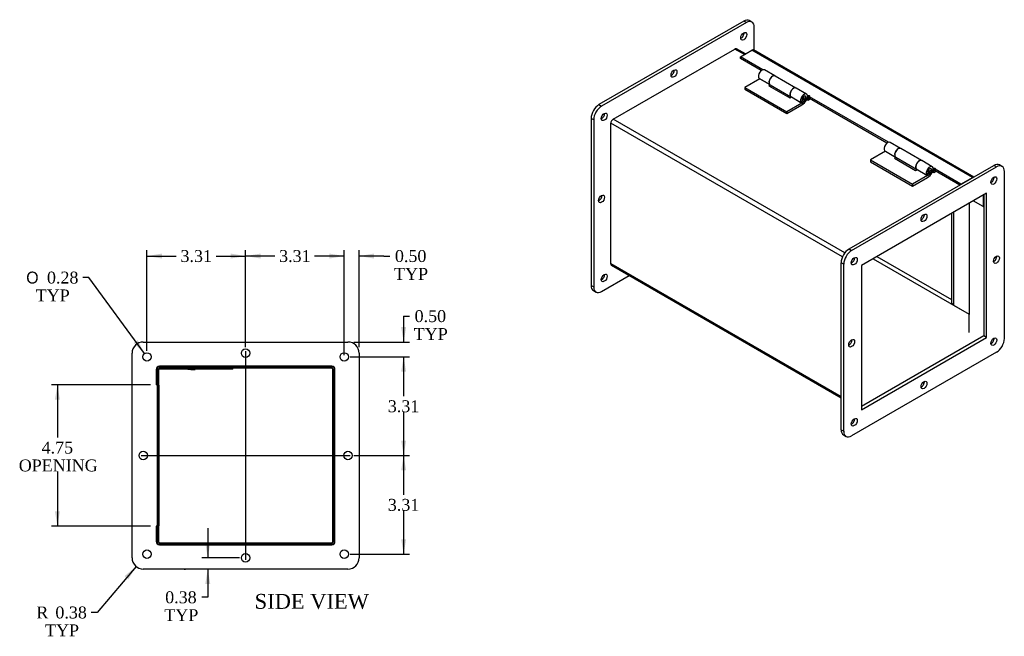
# Model space of a CAD drawing. Header units: inches. Extents: x 2.1 to 76.1, y 1.5 to 51.3.
# Tile 3 of 4: x 42.2 to 75.3, y 14.3 to 35. Entities that reach past the tile are written whole.
import ezdxf
from ezdxf.enums import TextEntityAlignment as Align
from ezdxf.lldxf.tags import DXFTag

# ---------------------------------------------------------------- set-up
doc = ezdxf.new("R2010")
doc.units = ezdxf.units.IN
doc.header["$MEASUREMENT"] = 0
for name, color, linetype in [('COM49242', 7, 'CONTINUOUS'), ('COM49243', 7, 'CONTINUOUS'), ('COM50027', 7, 'CONTINUOUS'), ('COM71025', 7, 'CONTINUOUS'), ('DEFAULT', 7, 'CONTINUOUS'), ('GSK11095', 7, 'CONTINUOUS'), ('HNG11000', 7, 'CONTINUOUS'), ('QLB30098', 7, 'CONTINUOUS'), ('SCS19419', 7, 'CONTINUOUS')]:
    doc.layers.add(name, color=color, linetype=linetype)
doc.styles.add('SEACAD_SOLID_EDGE_ANSI1_SY', font='txt')
doc.styles.add('SEACAD_TIMES_NEW_ROMAN', font='times.ttf')
tags = doc.linetypes.add('CENTER2', pattern=[1.125, 0.75, -0.125, 0.125, -0.125]).pattern_tags.tags
tags[10:11] = [DXFTag(74, 4), DXFTag(75, 0), DXFTag(340, '0'), DXFTag(46, 0.0), DXFTag(50, 0.0), DXFTag(44, 0.0), DXFTag(45, 0.0)]
tags[8:9] = [DXFTag(74, 4), DXFTag(75, 0), DXFTag(340, '0'), DXFTag(46, 0.0), DXFTag(50, 0.0), DXFTag(44, 0.0), DXFTag(45, 0.0)]
tags[6:7] = [DXFTag(74, 4), DXFTag(75, 0), DXFTag(340, '0'), DXFTag(46, 0.0), DXFTag(50, 0.0), DXFTag(44, 0.0), DXFTag(45, 0.0)]
tags[4:5] = [DXFTag(74, 4), DXFTag(75, 0), DXFTag(340, '0'), DXFTag(46, 0.0), DXFTag(50, 0.0), DXFTag(44, 0.0), DXFTag(45, 0.0)]
tags = doc.linetypes.add('HIDDEN2', pattern=[0.1875, 0.125, -0.0625]).pattern_tags.tags
tags[6:7] = [DXFTag(74, 4), DXFTag(75, 0), DXFTag(340, '0'), DXFTag(46, 0.0), DXFTag(50, 0.0), DXFTag(44, 0.0), DXFTag(45, 0.0)]
tags[4:5] = [DXFTag(74, 4), DXFTag(75, 0), DXFTag(340, '0'), DXFTag(46, 0.0), DXFTag(50, 0.0), DXFTag(44, 0.0), DXFTag(45, 0.0)]

# ---------------------------------------------------------------- blocks, each defined once
blk = doc.blocks.new('SEANNOT_GROUP1')
at = {"layer": 'DEFAULT', "color": 136, "linetype": 'CENTER2'}
blk.add_line((49.819, 23.908), (49.819, 16.896), dxfattribs=at)
blk = doc.blocks.new('SEANNOT_GROUP2')
at = {"layer": 'DEFAULT', "color": 136, "linetype": 'CENTER2'}
blk.add_line((46.313, 20.402), (53.325, 20.402), dxfattribs=at)
blk = doc.blocks.new('GDIMGGROUP6')
at = {"layer": 'DEFAULT', "linetype": 'Continuous'}
for points in [[(43.416, 22.278), (43.583, 22.278), (43.499, 22.778)], [(43.416, 18.528), (43.499, 18.028), (43.583, 18.528)]]:
    blk.add_hatch(color=136, dxfattribs=at).paths.add_polyline_path(points)
at = {"layer": 'DEFAULT', "color": 136, "linetype": 'Continuous'}
for p, q in [((46.62, 22.778), (43.299, 22.778)), ((43.499, 22.778), (43.499, 21.009)), ((43.499, 19.869), (43.499, 18.028)), ((46.62, 18.028), (43.299, 18.028))]:
    blk.add_line(p, q, dxfattribs=at)
at = {"layer": 'DEFAULT', "color": 136, "linetype": 'Continuous', "style": 'SEACAD_TIMES_NEW_ROMAN'}
for s, p in [('4.75', (42.968, 20.869)), ('OPENING', (42.201, 20.269))]:
    blk.add_text(s, height=0.4, dxfattribs=at).set_placement(p, align=Align.TOP_LEFT)
blk = doc.blocks.new('GDIMGGROUP13')
at = {"layer": 'DEFAULT', "linetype": 'Continuous'}
for points in [[(52.632, 27.185), (52.632, 27.018), (53.132, 27.102)], [(54.132, 27.185), (53.632, 27.102), (54.132, 27.018)]]:
    blk.add_hatch(color=136, dxfattribs=at).paths.add_polyline_path(points)
at = {"layer": 'DEFAULT', "color": 136, "linetype": 'Continuous'}
for p, q in [((53.132, 23.774), (53.132, 27.302)), ((53.632, 24.04), (53.632, 27.302)), ((53.132, 27.102), (52.132, 27.102)), ((54.465, 27.102), (53.632, 27.102)), ((54.465, 27.102), (54.665, 27.102))]:
    blk.add_line(p, q, dxfattribs=at)
at = {"layer": 'DEFAULT', "color": 136, "linetype": 'Continuous', "style": 'SEACAD_TIMES_NEW_ROMAN'}
for s, p in [('0.50', (54.833, 27.302)), ('TYP', (54.805, 26.702))]:
    blk.add_text(s, height=0.4, dxfattribs=at).set_placement(p, align=Align.TOP_LEFT)
blk = doc.blocks.new('GDIMGGROUP14')
at = {"layer": 'DEFAULT', "linetype": 'Continuous'}
for points in [[(50.319, 27.185), (49.819, 27.102), (50.319, 27.018)], [(52.632, 27.185), (52.632, 27.018), (53.132, 27.102)]]:
    blk.add_hatch(color=136, dxfattribs=at).paths.add_polyline_path(points)
at = {"layer": 'DEFAULT', "color": 136, "linetype": 'Continuous'}
for p, q in [((49.819, 24.04), (49.819, 27.302)), ((53.132, 23.774), (53.132, 27.302)), ((50.804, 27.102), (49.819, 27.102)), ((53.132, 27.102), (52.146, 27.102))]:
    blk.add_line(p, q, dxfattribs=at)
at = {"layer": 'DEFAULT', "color": 136, "linetype": 'Continuous', "style": 'SEACAD_TIMES_NEW_ROMAN'}
blk.add_text('3.31', height=0.4, dxfattribs=at).set_placement((50.944, 27.302), align=Align.TOP_LEFT)
blk = doc.blocks.new('GDIMGGROUP15')
at = {"layer": 'DEFAULT', "linetype": 'Continuous'}
blk.add_hatch(color=136, dxfattribs=at).paths.add_polyline_path([(46.06, 24.181), (46.423, 23.828), (46.195, 24.28)])
at = {"layer": 'DEFAULT', "color": 136, "linetype": 'Continuous'}
for p, q in [((44.549, 26.379), (44.349, 26.379)), ((46.423, 23.828), (44.549, 26.379))]:
    blk.add_line(p, q, dxfattribs=at)
for s, style, p in [('O', 'SEACAD_SOLID_EDGE_ANSI1_SY', (42.451, 26.579)), ('0.28', 'SEACAD_TIMES_NEW_ROMAN', (43.148, 26.579)), ('TYP', 'SEACAD_TIMES_NEW_ROMAN', (42.771, 25.979))]:
    blk.add_text(s, height=0.4, dxfattribs=dict(at, style=style)).set_placement(p, align=Align.TOP_LEFT)
blk = doc.blocks.new('GDIMGGROUP16')
at = {"layer": 'DEFAULT', "linetype": 'Continuous'}
blk.add_hatch(color=136, dxfattribs=at).paths.add_polyline_path([(45.881, 16.242), (46.14, 16.678), (45.753, 16.35)])
at = {"layer": 'DEFAULT', "color": 136, "linetype": 'Continuous'}
for p, q in [((46.14, 16.678), (44.833, 15.13)), ((44.833, 15.13), (44.633, 15.13))]:
    blk.add_line(p, q, dxfattribs=at)
at = {"layer": 'DEFAULT', "color": 136, "linetype": 'Continuous', "style": 'SEACAD_TIMES_NEW_ROMAN'}
for s, p in [('R', (42.793, 15.33)), ('0.38', (43.431, 15.33)), ('TYP', (43.084, 14.73))]:
    blk.add_text(s, height=0.4, dxfattribs=at).set_placement(p, align=Align.TOP_LEFT)
blk = doc.blocks.new('GDIMGGROUP17')
at = {"layer": 'DEFAULT', "linetype": 'Continuous'}
for points in [[(47.007, 27.185), (46.507, 27.102), (47.007, 27.018)], [(49.319, 27.185), (49.319, 27.018), (49.819, 27.102)]]:
    blk.add_hatch(color=136, dxfattribs=at).paths.add_polyline_path(points)
at = {"layer": 'DEFAULT', "color": 136, "linetype": 'Continuous'}
for p, q in [((46.507, 23.915), (46.507, 27.302)), ((49.819, 24.04), (49.819, 27.302)), ((46.507, 27.102), (47.492, 27.102)), ((48.834, 27.102), (49.819, 27.102))]:
    blk.add_line(p, q, dxfattribs=at)
at = {"layer": 'DEFAULT', "color": 136, "linetype": 'Continuous', "style": 'SEACAD_TIMES_NEW_ROMAN'}
blk.add_text('3.31', height=0.4, dxfattribs=at).set_placement((47.632, 27.302), align=Align.TOP_LEFT)
blk = doc.blocks.new('GDIMGGROUP18')
at = {"layer": 'DEFAULT', "linetype": 'Continuous'}
for points in [[(55.209, 24.715), (55.042, 24.715), (55.126, 24.215)], [(55.209, 23.215), (55.126, 23.715), (55.042, 23.215)]]:
    blk.add_hatch(color=136, dxfattribs=at).paths.add_polyline_path(points)
at = {"layer": 'DEFAULT', "color": 136, "linetype": 'Continuous'}
for p, q in [((55.126, 25.084), (55.326, 25.084)), ((55.126, 25.084), (55.126, 24.215)), ((53.457, 24.215), (55.326, 24.215)), ((53.332, 23.715), (55.326, 23.715)), ((55.126, 23.715), (55.126, 22.715))]:
    blk.add_line(p, q, dxfattribs=at)
at = {"layer": 'DEFAULT', "color": 136, "linetype": 'Continuous', "style": 'SEACAD_TIMES_NEW_ROMAN'}
for s, p in [('0.50', (55.494, 25.284)), ('TYP', (55.466, 24.684))]:
    blk.add_text(s, height=0.4, dxfattribs=at).set_placement(p, align=Align.TOP_LEFT)
blk = doc.blocks.new('GDIMGGROUP19')
at = {"layer": 'DEFAULT', "linetype": 'Continuous'}
for points in [[(55.209, 23.215), (55.126, 23.715), (55.042, 23.215)], [(55.209, 20.902), (55.042, 20.902), (55.126, 20.402)]]:
    blk.add_hatch(color=136, dxfattribs=at).paths.add_polyline_path(points)
at = {"layer": 'DEFAULT', "color": 136, "linetype": 'Continuous'}
for p, q in [((53.332, 23.715), (55.326, 23.715)), ((55.126, 23.715), (55.126, 22.398)), ((55.126, 21.858), (55.126, 20.402)), ((53.457, 20.402), (55.326, 20.402))]:
    blk.add_line(p, q, dxfattribs=at)
at = {"layer": 'DEFAULT', "color": 136, "linetype": 'Continuous', "style": 'SEACAD_TIMES_NEW_ROMAN'}
blk.add_text('3.31', height=0.4, dxfattribs=at).set_placement((54.595, 22.258), align=Align.TOP_LEFT)
blk = doc.blocks.new('GDIMGGROUP20')
at = {"layer": 'DEFAULT', "linetype": 'Continuous'}
for points in [[(55.209, 19.902), (55.126, 20.402), (55.042, 19.902)], [(55.209, 17.59), (55.042, 17.59), (55.126, 17.09)]]:
    blk.add_hatch(color=136, dxfattribs=at).paths.add_polyline_path(points)
at = {"layer": 'DEFAULT', "color": 136, "linetype": 'Continuous'}
for p, q in [((53.457, 20.402), (55.326, 20.402)), ((55.126, 20.402), (55.126, 19.086)), ((55.126, 18.546), (55.126, 17.09)), ((53.332, 17.09), (55.326, 17.09))]:
    blk.add_line(p, q, dxfattribs=at)
at = {"layer": 'DEFAULT', "color": 136, "linetype": 'Continuous', "style": 'SEACAD_TIMES_NEW_ROMAN'}
blk.add_text('3.31', height=0.4, dxfattribs=at).set_placement((54.595, 18.946), align=Align.TOP_LEFT)
blk = doc.blocks.new('GDIMGGROUP22')
at = {"layer": 'DEFAULT', "linetype": 'Continuous'}
for points in [[(48.465, 17.465), (48.548, 16.965), (48.632, 17.465)], [(48.465, 16.09), (48.632, 16.09), (48.548, 16.59)]]:
    blk.add_hatch(color=136, dxfattribs=at).paths.add_polyline_path(points)
at = {"layer": 'DEFAULT', "color": 136, "linetype": 'Continuous'}
for p, q in [((48.548, 17.965), (48.548, 16.965)), ((49.619, 16.965), (48.348, 16.965)), ((48.548, 16.59), (48.548, 15.641)), ((48.548, 15.641), (48.348, 15.641))]:
    blk.add_line(p, q, dxfattribs=at)
at = {"layer": 'DEFAULT', "color": 136, "linetype": 'Continuous', "style": 'SEACAD_TIMES_NEW_ROMAN'}
for s, p in [('0.38', (47.118, 15.841)), ('TYP', (47.09, 15.241))]:
    blk.add_text(s, height=0.4, dxfattribs=at).set_placement(p, align=Align.TOP_LEFT)

msp = doc.modelspace()

# ---------------------------------------------------------------- linework, layer by layer
at = {"layer": 'COM49242', "color": 7, "linetype": 'Continuous'}
for p, q in [((62.159, 31.695), (66.249, 34.056)), ((66.569, 33.871), (66.249, 34.056)), ((66.601, 33.89), (66.303, 34.062)), ((62.082, 26.84), (62.082, 31.563)), ((69.86, 27.072), (62.082, 31.563)), ((69.936, 27.205), (62.159, 31.695)), ((74.583, 29.146), (74.583, 28.764)), ((74.583, 28.764), (74.252, 28.955)), ((74.583, 28.764), (74.612, 28.781)), ((69.817, 22.375), (62.082, 26.84)), ((62.105, 26.791), (69.817, 22.338)), ((70.191, 26.881), (70.161, 26.898)), ((70.267, 27.014), (70.238, 27.031)), ((46.892, 23.295), (46.892, 22.778)), ((52.712, 23.331), (46.928, 23.331)), ((52.748, 17.511), (52.748, 23.295)), ((46.892, 22.778), (46.851, 22.778)), ((46.892, 18.028), (46.851, 18.028)), ((46.892, 18.028), (46.892, 17.511)), ((46.928, 17.475), (52.712, 17.475))]:
    msp.add_line(p, q, dxfattribs=at)
at = {"layer": 'COM49242', "color": 7, "linetype": 'HIDDEN2'}
for p, q in [((46.82, 23.295), (46.82, 22.778)), ((52.712, 23.403), (46.928, 23.403)), ((52.82, 17.511), (52.82, 23.295)), ((46.851, 22.778), (46.82, 22.778)), ((46.82, 18.028), (46.82, 17.511)), ((46.851, 18.028), (46.82, 18.028)), ((46.928, 17.403), (52.712, 17.403))]:
    msp.add_line(p, q, dxfattribs=at)
for centre, start, end in [((46.928, 23.295), 90, 180), ((52.712, 23.295), 0, 90), ((46.928, 17.511), 180, 270), ((52.712, 17.511), 270, 0)]:
    msp.add_arc(centre, 0.108, start, end, dxfattribs=at)
at = {"layer": 'COM49242', "color": 7, "linetype": 'Continuous'}
for centre, start, end in [((46.928, 23.295), 90, 180), ((52.712, 23.295), 0, 90), ((46.928, 17.511), 180, 270), ((52.712, 17.511), 270, 0)]:
    msp.add_arc(centre, 0.036, start, end, dxfattribs=at)
for centre, major_axis, start_param, end_param in [((66.249, 33.968), (-0.054, -0.0935), 3.141593, 3.926991), ((62.159, 31.607), (-0.054, -0.0935), 3.926991, 5.497787), ((62.159, 26.884), (0.054, 0.0935), 2.356194, 3.141593)]:
    msp.add_ellipse(centre, major_axis=major_axis, ratio=0.57735, start_param=start_param, end_param=end_param, dxfattribs=at)
at = {"layer": 'COM49243', "color": 7, "linetype": 'Continuous'}
for p, q in [((66.436, 33.794), (66.823, 34.018)), ((66.436, 33.736), (66.436, 33.794)), ((67.189, 33.359), (66.436, 33.794)), ((67.136, 33.331), (66.436, 33.736)), ((74.225, 29.745), (66.823, 34.018)), ((74.269, 29.756), (66.877, 34.023)), ((68.713, 32.48), (68.687, 32.495)), ((68.713, 32.421), (68.69, 32.434)), ((68.713, 32.48), (68.713, 32.421)), ((68.755, 32.396), (68.755, 32.455)), ((71.409, 30.923), (68.755, 32.455)), ((71.356, 30.895), (68.755, 32.396)), ((72.933, 30.043), (72.907, 30.058)), ((72.933, 29.985), (72.91, 29.998)), ((72.933, 30.043), (72.933, 29.985)), ((73.838, 29.521), (72.975, 30.019)), ((72.975, 29.96), (72.975, 30.019)), ((73.799, 29.485), (72.975, 29.96)), ((73.838, 29.521), (74.225, 29.745)), ((73.838, 29.507), (73.838, 29.521))]:
    msp.add_line(p, q, dxfattribs=at)
for centre, major_axis, start_param, end_param in [((66.823, 33.93), (-0.054, -0.0935), 3.141593, 3.926991), ((68.734, 32.468), (-0.03, 0), 2.356194, 5.497787), ((68.734, 32.409), (-0.03, 0), 3.926991, 5.497787), ((72.954, 30.031), (-0.03, 0), 2.356194, 5.497787), ((72.954, 29.972), (-0.03, 0), 3.926991, 5.497787), ((74.225, 29.656), (-0.054, -0.0935), 3.365685, 3.926991)]:
    msp.add_ellipse(centre, major_axis=major_axis, ratio=0.57735, start_param=start_param, end_param=end_param, dxfattribs=at)
at = {"layer": 'COM50027', "color": 7, "linetype": 'Continuous'}
for p, q in [((73.522, 28.534), (73.522, 25.523)), ((73.522, 25.523), (73.588, 25.485)), ((46.851, 22.747), (46.892, 22.747)), ((46.892, 22.747), (46.892, 18.059)), ((46.851, 18.059), (46.892, 18.059))]:
    msp.add_line(p, q, dxfattribs=at)
at = {"layer": 'COM71025', "color": 7, "linetype": 'Continuous'}
for p, q in [((66.546, 34.993), (61.685, 32.187)), ((66.635, 34.942), (61.773, 32.136)), ((66.635, 34.942), (66.546, 34.993)), ((66.822, 34.961), (66.734, 35.012)), ((66.9, 34.01), (66.9, 34.789)), ((66.303, 34.062), (66.303, 34.062)), ((66.303, 34.061), (66.303, 34.062)), ((61.685, 32.187), (61.773, 32.136)), ((61.42, 31.727), (61.42, 26.114)), ((61.508, 31.676), (61.42, 31.727)), ((61.508, 31.676), (61.508, 26.063)), ((70.082, 27.339), (74.943, 30.145)), ((70.17, 27.288), (75.032, 30.094)), ((75.032, 30.094), (74.943, 30.145)), ((75.219, 30.113), (75.131, 30.164)), ((75.297, 29.941), (75.297, 24.328)), ((74.7, 29.214), (70.502, 26.79)), ((74.612, 29.163), (74.612, 24.417)), ((74.7, 24.366), (74.7, 29.214)), ((70.082, 27.339), (70.17, 27.288)), ((62.105, 26.791), (62.105, 26.79)), ((62.105, 26.79), (62.105, 26.79)), ((69.817, 21.266), (69.817, 26.879)), ((69.905, 26.828), (69.817, 26.879)), ((69.905, 21.215), (69.905, 26.828)), ((70.502, 26.79), (70.502, 21.942)), ((61.773, 25.91), (62.702, 26.446)), ((61.42, 26.114), (61.508, 26.063)), ((61.497, 25.942), (61.586, 25.891)), ((46.382, 24.215), (53.257, 24.215)), ((74.612, 24.417), (70.502, 22.044)), ((70.502, 21.942), (74.7, 24.366)), ((74.7, 24.366), (74.612, 24.417)), ((46.007, 16.965), (46.007, 23.84)), ((53.632, 23.84), (53.632, 16.965)), ((75.032, 23.869), (70.17, 21.062)), ((52.788, 23.371), (46.851, 23.371)), ((46.851, 23.371), (46.851, 17.434)), ((52.788, 17.434), (52.788, 23.371)), ((69.817, 21.266), (69.905, 21.215)), ((69.894, 21.094), (69.983, 21.043)), ((46.851, 17.434), (52.788, 17.434)), ((53.257, 16.59), (46.382, 16.59))]:
    msp.add_line(p, q, dxfattribs=at)
for centre in [(46.507, 23.715), (49.819, 23.84), (53.132, 23.715), (46.382, 20.402), (53.257, 20.402), (46.507, 17.09), (53.132, 17.09), (49.819, 16.965)]:
    msp.add_circle(centre, 0.141, dxfattribs=at)
for centre, start, end in [((46.382, 23.84), 90, 180), ((53.257, 23.84), 0, 90), ((46.382, 16.965), 180, 270), ((53.257, 16.965), 270, 0)]:
    msp.add_arc(centre, 0.375, start, end, dxfattribs=at)
for centre, major_axis, start_param, end_param in [((66.546, 34.687), (-0.188, -0.325), 3.141593, 3.926991), ((66.635, 34.636), (-0.188, -0.325), 2.356194, 3.926991), ((66.458, 34.534), (-0.07, -0.122), 0.680393, 2.4612), ((64.116, 33.284), (-0.07, -0.122), 0.680393, 2.4612), ((61.685, 31.88), (-0.188, -0.325), 3.926991, 5.497787), ((61.773, 31.829), (0.188, 0.325), 0.785398, 2.356194), ((61.773, 31.829), (-0.07, -0.122), 0.680393, 2.4612), ((74.943, 29.839), (-0.188, -0.325), 3.141593, 3.926991), ((75.032, 29.788), (-0.188, -0.325), 2.356194, 3.926991), ((74.855, 29.686), (0.07, 0.122), 3.821986, 5.602792), ((61.685, 29.074), (-0.07, -0.122), 0.680393, 2.4612), ((72.513, 28.436), (0.07, 0.122), 3.821986, 5.602792), ((70.082, 27.032), (-0.188, -0.325), 3.926991, 5.497787), ((70.17, 26.981), (0.188, 0.325), 0.785398, 2.356194), ((70.17, 26.981), (0.07, 0.122), 3.821986, 5.602792), ((74.943, 27.032), (0.07, 0.122), 3.821986, 5.602792), ((61.773, 26.42), (-0.07, -0.122), 0.680393, 2.4612), ((61.685, 26.267), (0.188, 0.325), 2.356194, 3.141593), ((61.773, 26.216), (0.188, 0.325), 2.356194, 3.926991), ((70.082, 24.226), (0.07, 0.122), 3.821986, 5.602792), ((74.855, 24.277), (0.07, 0.122), 3.821986, 5.602792), ((75.032, 24.175), (-0.188, -0.325), 0.785398, 2.356194), ((72.513, 22.822), (0.07, 0.122), 3.821986, 5.602792), ((70.17, 21.572), (0.07, 0.122), 3.821986, 5.602792), ((70.082, 21.419), (0.188, 0.325), 2.356194, 3.141593), ((70.17, 21.368), (0.188, 0.325), 2.356194, 3.926991)]:
    msp.add_ellipse(centre, major_axis=major_axis, ratio=0.57735, start_param=start_param, end_param=end_param, dxfattribs=at)
for centre, major_axis in [((66.546, 34.483), (0.07, 0.122)), ((64.204, 33.233), (0.07, 0.122)), ((61.862, 31.778), (0.07, 0.122)), ((74.943, 29.635), (-0.07, -0.122)), ((61.773, 29.023), (0.07, 0.122)), ((72.601, 28.385), (-0.07, -0.122)), ((75.032, 26.981), (-0.07, -0.122)), ((70.259, 26.93), (-0.07, -0.122)), ((61.862, 26.369), (0.07, 0.122)), ((70.17, 24.175), (-0.07, -0.122)), ((74.943, 24.226), (-0.07, -0.122)), ((72.601, 22.771), (-0.07, -0.122)), ((70.259, 21.521), (-0.07, -0.122))]:
    msp.add_ellipse(centre, major_axis=major_axis, ratio=0.57735, dxfattribs=at)
at = {"layer": 'GSK11095', "color": 7, "linetype": 'Continuous'}
for p, q in [((74.118, 28.878), (74.118, 25.149)), ((73.588, 28.572), (73.588, 25.456)), ((70.889, 27.013), (74.118, 25.149)), ((71.021, 27.09), (73.522, 25.646)), ((73.588, 25.456), (74.118, 25.149)), ((73.588, 25.456), (73.588, 25.456)), ((74.118, 25.149), (74.144, 25.164)), ((74.118, 25.149), (74.144, 25.164)), ((74.118, 25.149), (74.118, 25.149)), ((74.118, 24.536), (74.118, 25.149)), ((46.907, 22.768), (46.907, 23.324)), ((46.851, 22.768), (46.907, 22.768)), ((46.851, 22.768), (46.907, 22.768)), ((46.907, 22.768), (46.907, 22.768)), ((46.907, 22.768), (46.907, 18.038)), ((46.851, 18.038), (46.907, 18.038)), ((46.907, 18.037), (46.851, 18.037)), ((46.907, 18.038), (46.907, 18.038)), ((46.907, 17.481), (46.907, 18.037))]:
    msp.add_line(p, q, dxfattribs=at)
at = {"layer": 'HNG11000', "color": 7, "linetype": 'Continuous'}
for p, q in [((67.057, 33.077), (67.41, 32.873)), ((67.596, 33.15), (67.242, 33.354)), ((68.299, 32.744), (67.599, 33.148)), ((67.085, 33.057), (66.584, 32.767)), ((66.584, 32.767), (66.584, 32.706)), ((66.584, 32.767), (67.998, 31.951)), ((67.085, 33.057), (67.422, 32.862)), ((67.438, 32.852), (67.386, 32.822)), ((67.386, 32.822), (68.093, 32.414)), ((67.41, 32.873), (67.412, 32.874)), ((67.431, 32.856), (68.131, 32.452)), ((68.657, 32.538), (68.303, 32.742)), ((66.584, 32.706), (67.998, 31.889)), ((68.093, 32.414), (68.146, 32.444)), ((68.118, 32.464), (68.471, 32.26)), ((68.146, 32.444), (68.499, 32.24)), ((68.705, 32.392), (68.683, 32.405)), ((68.755, 32.421), (68.705, 32.392)), ((68.499, 32.24), (67.998, 31.951)), ((67.998, 31.889), (68.499, 32.179)), ((68.471, 32.26), (68.516, 32.319)), ((68.705, 32.331), (68.663, 32.355)), ((68.705, 32.392), (68.705, 32.331)), ((68.787, 32.378), (68.705, 32.331)), ((67.998, 31.951), (67.998, 31.889)), ((71.816, 30.714), (71.462, 30.918)), ((71.305, 30.62), (70.804, 30.331)), ((71.277, 30.64), (71.63, 30.436)), ((71.305, 30.62), (71.642, 30.426)), ((71.63, 30.436), (71.632, 30.437)), ((71.651, 30.42), (72.351, 30.015)), ((72.519, 30.308), (71.819, 30.712)), ((70.804, 30.331), (70.804, 30.269)), ((70.804, 30.331), (72.218, 29.514)), ((70.804, 30.269), (72.218, 29.453)), ((71.658, 30.415), (71.606, 30.386)), ((71.606, 30.386), (72.313, 29.977)), ((72.877, 30.102), (72.523, 30.306)), ((72.719, 29.804), (72.218, 29.514)), ((72.313, 29.977), (72.366, 30.008)), ((72.338, 30.028), (72.691, 29.824)), ((72.366, 30.008), (72.719, 29.804)), ((72.691, 29.824), (72.736, 29.882)), ((72.925, 29.894), (72.883, 29.919)), ((72.925, 29.956), (72.903, 29.968)), ((72.975, 29.985), (72.925, 29.956)), ((72.925, 29.956), (72.925, 29.894)), ((73.007, 29.942), (72.925, 29.894)), ((72.218, 29.453), (72.719, 29.742)), ((72.218, 29.514), (72.218, 29.453))]:
    msp.add_line(p, q, dxfattribs=at)
for centre, major_axis, start_param, end_param in [((67.158, 33.208), (-0.084, -0.146), 3.141593, 6.059014), ((67.512, 33.004), (-0.084, -0.146), 3.12064, 6.059014), ((67.515, 33.002), (0.084, 0.146), 0, 3.141593), ((67.439, 33.052), (-0.16, -0.276), 0.785398, 0.995157), ((68.219, 32.596), (-0.084, -0.146), 3.141593, 6.059014), ((68.215, 32.598), (0.084, 0.146), -0.020953, 3.327333), ((68.572, 32.392), (-0.084, -0.146), 1.550479, 6.059014), ((68.572, 32.392), (-0.0469, -0.0812), 1.551176, 6.059014), ((68.499, 32.44), (-0.122, -0.212), 0.785398, 1.54262), ((68.499, 32.44), (-0.16, -0.276), 0.785398, 1.544273), ((71.378, 30.772), (-0.084, -0.146), 3.141593, 6.059014), ((71.732, 30.568), (-0.084, -0.146), 3.120636, 6.059014), ((71.735, 30.566), (0.084, 0.146), 0, 3.141593), ((71.659, 30.616), (-0.16, -0.276), 0.785398, 0.995157), ((72.439, 30.159), (-0.084, -0.146), 3.141593, 6.059014), ((72.435, 30.162), (0.084, 0.146), -0.020953, 3.327333), ((72.792, 29.955), (-0.084, -0.146), 1.550479, 6.059014), ((72.792, 29.955), (-0.0469, -0.0812), 1.551176, 6.059014), ((72.719, 30.003), (-0.122, -0.212), 0.785398, 1.54262), ((72.719, 30.003), (-0.16, -0.276), 0.785398, 1.544273)]:
    msp.add_ellipse(centre, major_axis=major_axis, ratio=0.57735, start_param=start_param, end_param=end_param, dxfattribs=at)
for centre in [(68.59, 32.382), (72.81, 29.945)]:
    msp.add_ellipse(centre, major_axis=(-0.02, -0.0346), ratio=0.57735, dxfattribs=at)
for points, knots in [([(68.516, 32.322), (68.521, 32.319), (68.531, 32.315), (68.552, 32.315), (68.574, 32.322), (68.595, 32.336), (68.613, 32.356), (68.627, 32.382), (68.632, 32.404), (68.633, 32.415), (68.633, 32.418)], [0.0369262, 0.0369262, 0.0369262, 0.0369262, 0.1156493, 0.2418022, 0.3653161, 0.4976511, 0.6455446, 0.8036109, 0.9566497, 1, 1, 1, 1]), ([(68.633, 32.418), (68.632, 32.426), (68.631, 32.44), (68.622, 32.461), (68.609, 32.475), (68.601, 32.479), (68.599, 32.479)], [0, 0, 0, 0, 0.27832, 0.605869, 0.930266, 1, 1, 1, 1]), ([(72.736, 29.885), (72.741, 29.883), (72.751, 29.879), (72.772, 29.879), (72.794, 29.886), (72.815, 29.899), (72.833, 29.92), (72.847, 29.946), (72.852, 29.968), (72.853, 29.979), (72.853, 29.982)], [0.0369262, 0.0369262, 0.0369262, 0.0369262, 0.1156493, 0.2418022, 0.3653161, 0.4976511, 0.6455446, 0.8036109, 0.9566497, 1, 1, 1, 1]), ([(72.853, 29.982), (72.852, 29.989), (72.851, 30.003), (72.842, 30.024), (72.829, 30.039), (72.821, 30.042), (72.819, 30.043)], [0, 0, 0, 0, 0.27832, 0.605869, 0.930266, 1, 1, 1, 1])]:
    msp.add_open_spline(points, degree=3, knots=knots, dxfattribs=at)
at = {"layer": 'QLB30098', "color": 7, "linetype": 'Continuous'}
for p, q in [((47.267, 23.301), (46.907, 23.301)), ((49.017, 23.301), (47.267, 23.301)), ((47.872, 23.301), (47.872, 23.289)), ((47.875, 23.301), (47.875, 23.289)), ((47.98, 23.291), (47.875, 23.291)), ((47.98, 23.291), (47.98, 23.301)), ((47.98, 23.291), (47.981, 23.291)), ((47.981, 23.291), (47.981, 23.301)), ((47.981, 23.291), (48.108, 23.291)), ((48.104, 23.291), (48.122, 23.291)), ((48.108, 23.289), (48.108, 23.301)), ((48.122, 23.291), (48.122, 23.301)), ((49.392, 23.301), (49.017, 23.301)), ((49.392, 23.301), (49.392, 23.331))]:
    msp.add_line(p, q, dxfattribs=at)
at = {"layer": 'SCS19419', "color": 7, "linetype": 'Continuous'}
msp.add_line((47.772, 16.584), (47.771, 16.585), dxfattribs=at)
msp.add_arc((47.766, 16.704), 0.12, 272.9757, 287.5494, dxfattribs=at)
for points, knots in [([(47.76, 16.587), (47.754, 16.587), (47.749, 16.588), (47.743, 16.589), (47.743, 16.589), (47.743, 16.589)], [0, 0, 0, 0, 0.125, 0.125, 0.1267491, 0.1267491, 0.1267491, 0.1267491]), ([(47.76, 16.587), (47.763, 16.587), (47.765, 16.586), (47.77, 16.586), (47.771, 16.586), (47.771, 16.585)], [0, 0, 0, 0, 0.5, 0.5, 1, 1, 1, 1])]:
    msp.add_open_spline(points, degree=3, knots=knots, dxfattribs=at)

# ---------------------------------------------------------------- block references
at = {"layer": 'DEFAULT'}
for name in ['GDIMGGROUP17', 'GDIMGGROUP14', 'GDIMGGROUP13', 'GDIMGGROUP15', 'GDIMGGROUP18', 'SEANNOT_GROUP1', 'GDIMGGROUP19', 'GDIMGGROUP6', 'SEANNOT_GROUP2', 'GDIMGGROUP20', 'GDIMGGROUP22', 'GDIMGGROUP16']:
    msp.add_blockref(name, (0, 0), dxfattribs=at)

# ---------------------------------------------------------------- texts
at = {"layer": 'DEFAULT', "color": 136, "linetype": 'Continuous', "style": 'SEACAD_TIMES_NEW_ROMAN'}
msp.add_text('SIDE VIEW', height=0.5, dxfattribs=at).set_placement((50.122, 15.753), align=Align.TOP_LEFT)

doc.saveas('drawing.dxf')
